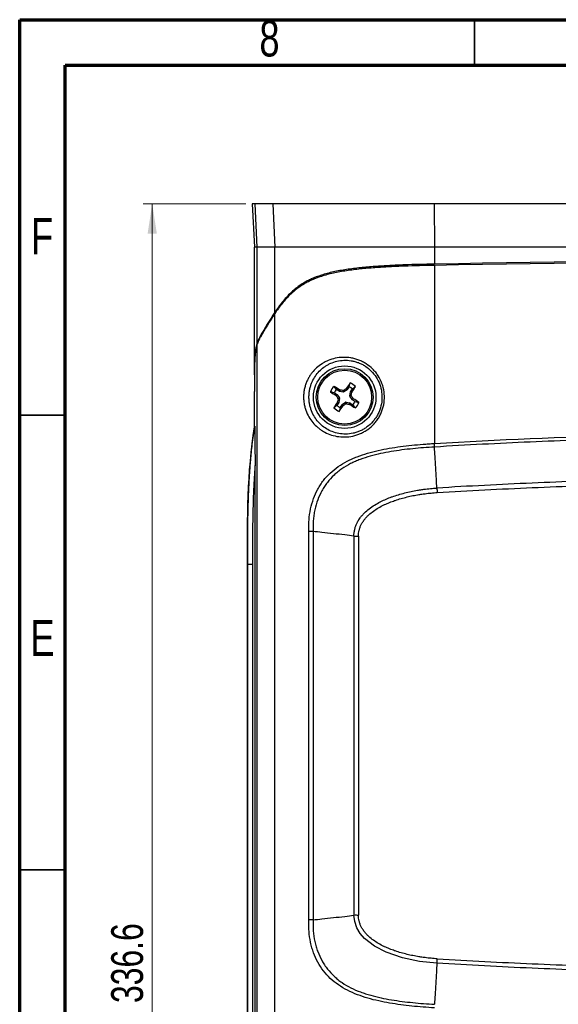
# Model space of a CAD drawing. Header units: inches. Extents: x 0.6 to 16.3, y 0.2 to 11.5.
# Tile 5 of 24: x 0.6 to 2.9, y 7.2 to 11.5. Entities that reach past the tile are written whole.
import ezdxf

# ---------------------------------------------------------------- set-up
doc = ezdxf.new("R2010")
doc.units = ezdxf.units.IN
doc.header["$MEASUREMENT"] = 0
doc.styles.add('SLDTEXTSTYLE0', font='TXT', dxfattribs={"width": 0.75})
doc.dimstyles.new('SLDDIMSTYLE2', dxfattribs={"dimtxt": 0.137795, "dimasz": 0.13, "dimexe": 0, "dimexo": 0.0625, "dimgap": 0.034449, "dimtad": 1, "dimlfac": 2, "dimrnd": 1e-09, "dimzin": 12, "dimdsep": 46, "dimtxsty": 'SLDTEXTSTYLE0', "dimsah": 1, "dimcen": 0.09, "dimadec": 0, "dimazin": 3, "dimtfac": 1, "dimtofl": 0, "dimtmove": 0, "dimatfit": 3, "dimfxl": 1, "dimfrac": 2, "dimtolj": 1, "dimtzin": 12, "dimarcsym": 0})

# ---------------------------------------------------------------- blocks, each defined once
blk = doc.blocks.new('_D_5')
at = {"color": 7, "linetype": 'Continuous', "lineweight": 18}
for p, q in [((1.5687, 10.6991), (1.1248, 10.6991)), ((1.1642, 10.6991), (1.1642, 4.0741)), ((1.557, 4.0741), (1.1248, 4.0741))]:
    blk.add_line(p, q, dxfattribs=at)
for points in [[(1.1642, 10.6991), (1.1442, 10.5691), (1.1842, 10.5691)], [(1.1642, 4.0741), (1.1842, 4.2041), (1.1442, 4.2041)]]:
    blk.add_solid(points, dxfattribs=at)
at = {"color": 7, "linetype": 'Continuous', "lineweight": 18, "insert": (0.9865, 7.238), "char_height": 0.1378, "attachment_point": 1, "rotation": 90, "style": 'SLDTEXTSTYLE0'}
blk.add_mtext('336.6', dxfattribs=at)

msp = doc.modelspace()

# ---------------------------------------------------------------- linework, layer by layer
at = {"color": 7, "linetype": 'Continuous', "lineweight": 70}
for p, q in [((0.5906, 0.1969), (0.5906, 11.4961)), ((0.5906, 11.4961), (16.3386, 11.4961)), ((0.7874, 0.3937), (0.7874, 11.2992)), ((0.7874, 11.2992), (16.1417, 11.2992))]:
    msp.add_line(p, q, dxfattribs=at)
at = {"color": 7, "linetype": 'Continuous', "lineweight": 35}
for p, q in [((2.5591, 11.2992), (2.5591, 11.4961)), ((0.7874, 9.7835), (0.5906, 9.7835)), ((0.7874, 7.815), (0.5906, 7.815))]:
    msp.add_line(p, q, dxfattribs=at)
at = {"color": 7, "linetype": 'Continuous', "lineweight": 25}
for p, q in [((1.5964, 10.6991), (1.6062, 10.5116)), ((1.6081, 10.6991), (1.6177, 10.5116)), ((1.6857, 10.6991), (1.6081, 10.6991)), ((1.6857, 10.6991), (1.6952, 10.5116)), ((2.385, 10.6991), (2.3855, 10.5116)), ((5.7095, 10.6991), (2.385, 10.6991)), ((1.6062, 9.9581), (1.6062, 10.5116)), ((1.6177, 10.5116), (1.6177, 10.0934)), ((1.6952, 10.5116), (1.6177, 10.5116)), ((1.6952, 10.2295), (1.6952, 10.5116)), ((5.709, 10.5116), (2.3855, 10.5116)), ((2.3855, 10.5116), (2.3855, 10.4377)), ((2.3855, 10.4324), (2.3855, 9.661)), ((1.6952, 4.549), (1.6952, 10.2241)), ((1.6177, 10.0876), (1.6177, 4.6856)), ((1.9616, 9.8949), (1.9511, 9.9083)), ((1.9736, 9.8871), (1.9616, 9.8949)), ((1.9736, 9.8871), (1.976, 9.8929)), ((1.9771, 9.8925), (1.9747, 9.8866)), ((1.976, 9.8929), (1.9771, 9.8925)), ((2.0077, 9.8936), (1.9937, 9.884)), ((2.0031, 9.898), (2.004, 9.8989)), ((2.0077, 9.8936), (2.0031, 9.898)), ((2.004, 9.8989), (2.0085, 9.8945)), ((2.0163, 9.9065), (2.0085, 9.8945)), ((2.0163, 9.9065), (2.0205, 9.923)), ((2.0227, 9.8852), (2.0306, 9.8973)), ((2.0306, 9.8973), (2.044, 9.9078)), ((1.6062, 9.7329), (1.6062, 9.8865)), ((1.6065, 9.7334), (1.6065, 9.8865)), ((1.9523, 9.8807), (1.9358, 9.8848)), ((1.9523, 9.8807), (1.9644, 9.8728)), ((1.96, 9.8683), (1.9644, 9.8728)), ((1.9608, 9.8675), (1.96, 9.8683)), ((1.9652, 9.872), (1.9608, 9.8675)), ((1.9652, 9.872), (1.9748, 9.858)), ((1.9682, 9.8566), (1.9748, 9.858)), ((1.9753, 9.8558), (1.9686, 9.8544)), ((1.9753, 9.8558), (1.9722, 9.8391)), ((1.9914, 9.8835), (1.9747, 9.8866)), ((1.9914, 9.8835), (1.99, 9.8902)), ((1.9923, 9.8907), (1.9937, 9.884)), ((2.0192, 9.8674), (2.0223, 9.8841)), ((2.0192, 9.8674), (2.0259, 9.8688)), ((2.0263, 9.8666), (2.0197, 9.8652)), ((2.0293, 9.8512), (2.0197, 9.8652)), ((2.0282, 9.8818), (2.0223, 9.8841)), ((2.0227, 9.8852), (2.0286, 9.8829)), ((2.0286, 9.8829), (2.0282, 9.8818)), ((2.0293, 9.8512), (2.0337, 9.8557)), ((2.0345, 9.8549), (2.0301, 9.8504)), ((2.0422, 9.8425), (2.0301, 9.8504)), ((2.0337, 9.8557), (2.0345, 9.8549)), ((1.9639, 9.8259), (1.9505, 9.8154)), ((1.9718, 9.838), (1.9639, 9.8259)), ((1.9659, 9.8403), (1.9663, 9.8414)), ((1.9718, 9.838), (1.9659, 9.8403)), ((1.9663, 9.8414), (1.9722, 9.8391)), ((1.9782, 9.8167), (1.974, 9.8001)), ((1.9782, 9.8167), (1.986, 9.8287)), ((1.9905, 9.8243), (1.986, 9.8287)), ((1.9868, 9.8296), (2.0008, 9.8392)), ((1.9868, 9.8296), (1.9914, 9.8251)), ((1.9914, 9.8251), (1.9905, 9.8243)), ((2.0022, 9.8325), (2.0008, 9.8392)), ((2.0031, 9.8396), (2.0045, 9.833)), ((2.0031, 9.8396), (2.0198, 9.8365)), ((2.0174, 9.8307), (2.0198, 9.8365)), ((2.0185, 9.8303), (2.0174, 9.8307)), ((2.0209, 9.8361), (2.0185, 9.8303)), ((2.0209, 9.8361), (2.0329, 9.8283)), ((2.0329, 9.8283), (2.0434, 9.8149)), ((2.0422, 9.8425), (2.0587, 9.8383)), ((1.6094, 5.2072), (1.6094, 9.566)), ((1.8418, 7.598), (1.8418, 9.2802)), ((1.8606, 9.2802), (1.8606, 7.598)), ((2.0373, 9.2591), (2.0373, 7.6191)), ((2.0568, 9.2591), (2.0568, 7.6191)), ((1.5774, 9.1366), (1.5762, 9.1366)), ((1.5762, 5.6366), (1.5762, 9.1366)), ((1.5774, 5.6366), (1.5774, 9.1366)), ((1.5982, 9.1366), (1.5774, 9.1366)), ((1.5982, 9.1366), (1.5982, 5.6366))]:
    msp.add_line(p, q, dxfattribs=at)
at = {"color": 7, "linetype": 'Continuous', "lineweight": 25, "flags": 128}
msp.add_lwpolyline([(2.3965, 7.4101), (2.3216, 7.4183), (2.2479, 7.4338), (2.1768, 7.458), (2.1268, 7.4836), (2.0825, 7.5181), (2.0641, 7.5394), (2.0497, 7.5636), (2.0405, 7.5904), (2.0373, 7.6185)], dxfattribs=at)
at = {"color": 7, "linetype": 'Continuous', "lineweight": 25}
for radius in [0.1354, 0.123, 0.1167]:
    msp.add_circle((1.9973, 9.8616), radius, dxfattribs=at)
for centre, radius, start, end in [((1.9973, 9.8616), 0.0657, 134.6622, 159.2749), ((0.9028, 8.184), 2.018, 57.8703, 58.7018), ((1.9973, 9.8616), 0.0488, 136.9503, 156.9868), ((1.5999, 7.7253), 2.1998, 79.7856, 80.1278), ((3.2272, 8.0702), 2.1998, 123.8093, 124.1515), ((3.6783, 8.7724), 2.018, 145.2353, 146.0668), ((1.9973, 9.8616), 0.0488, 46.9503, 66.9868), ((1.9973, 9.8616), 0.0657, 44.6622, 69.2749), ((0.3197, 10.9561), 2.018, 327.8703, 328.7018), ((3.0865, 11.5426), 2.018, 235.2353, 236.0668), ((3.7886, 11.0915), 2.1998, 213.8093, 214.1515), ((4.1336, 9.4643), 2.1998, 169.7856, 170.1278), ((-0.1391, 10.2589), 2.1998, 349.7856, 350.1278), ((0.2059, 8.6317), 2.1998, 33.8093, 34.1515), ((0.908, 8.1806), 2.018, 55.2353, 56.0668), ((3.6748, 8.7671), 2.018, 147.8703, 148.7018), ((1.9973, 9.8616), 0.0657, 224.6622, 249.2749), ((1.9973, 9.8616), 0.0488, 226.9503, 246.9868), ((0.3162, 10.9508), 2.018, 325.2353, 326.0668), ((0.7673, 11.653), 2.1998, 303.8093, 304.1515), ((2.3946, 11.9979), 2.1998, 259.7856, 260.1278), ((3.0917, 11.5392), 2.018, 237.8703, 238.7018), ((1.9973, 9.8616), 0.0488, 316.9503, 336.9868), ((1.9973, 9.8616), 0.0657, 314.6622, 339.2749)]:
    msp.add_arc(centre, radius, start, end, dxfattribs=at)
for centre, major_axis, ratio, start_param, end_param in [((4.0473, -1.3045), (32.3042, 0), 0.36397, 1.519332, 1.622261), ((4.0473, -1.3098), (32.3042, 0), 0.36397, 1.519332, 1.622261), ((9.1829, 9.5679), (7.7051, 0), 0.36397, 2.903467, 2.941199), ((9.1829, 9.5626), (7.7051, 0), 0.36397, 2.903467, 2.94098), ((2.006, 9.8961), (-0.00216, 0.0021), 0.996045, 2.946, 3.337185), ((1.9627, 9.8703), (-0.0021, -0.00216), 0.996045, 2.946, 3.337185), ((1.9753, 9.8896), (0.00112, 0.0028), 0.996045, 2.946, 3.337185), ((1.9723, 9.8563), (-0.00295, -0.00062), 0.995546, 2.750469, 3.532716), ((1.992, 9.8865), (-0.00062, 0.00295), 0.995546, 2.750469, 3.532716), ((2.0222, 9.8669), (0.00295, 0.00062), 0.995546, 2.750469, 3.532716), ((2.0253, 9.8836), (0.0028, -0.00112), 0.996045, 2.946, 3.337185), ((2.0318, 9.8529), (0.0021, 0.00216), 0.996045, 2.946, 3.337185), ((1.9692, 9.8396), (-0.0028, 0.00112), 0.996045, 2.946, 3.337185), ((1.9885, 9.8271), (0.00216, -0.0021), 0.996045, 2.946, 3.337185), ((2.0025, 9.8367), (0.00062, -0.00295), 0.995546, 2.750469, 3.532716), ((2.0192, 9.8336), (-0.00112, -0.0028), 0.996045, 2.946, 3.337185)]:
    msp.add_ellipse(centre, major_axis=major_axis, ratio=ratio, start_param=start_param, end_param=end_param, dxfattribs=at)
for points, knots in [([(1.6081, 10.6991), (1.6018, 10.6991), (1.5979, 10.6991), (1.5964, 10.6991), (1.5964, 10.6991), (1.5964, 10.6991), (1.5964, 10.6991)], [0.4986548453, 0.4986548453, 0.4986548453, 0.4986548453, 0.4989833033, 0.4989833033, 0.4989833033, 0.4989852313, 0.4989852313, 0.4989852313, 0.4989852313]), ([(2.385, 10.6991), (2.3344, 10.6991), (2.2882, 10.6991), (2.2253, 10.6991), (2.2055, 10.6991), (2.1774, 10.6991), (2.1682, 10.6991), (2.155, 10.6991), (2.1506, 10.6991), (2.1442, 10.6991), (2.1421, 10.6991), (2.1389, 10.6991), (2.1379, 10.6991), (2.1363, 10.6991), (2.1358, 10.6991), (2.135, 10.6991), (2.1347, 10.6991), (2.1342, 10.6991), (2.134, 10.6991), (2.1334, 10.6991), (2.1329, 10.6991), (2.1322, 10.6991), (2.1319, 10.6991), (2.1308, 10.6991), (2.13, 10.6991), (2.1279, 10.6991), (2.1264, 10.6991), (2.1221, 10.6991), (2.1193, 10.6991), (2.1108, 10.6991), (2.1052, 10.6991), (2.0888, 10.6991), (2.0782, 10.6991), (2.0576, 10.6991), (2.0477, 10.6991), (2.0334, 10.6991), (2.0287, 10.6991), (2.0218, 10.6991), (2.0195, 10.6991), (2.0161, 10.6991), (2.015, 10.6991), (2.0133, 10.6991), (2.0127, 10.6991), (2.0116, 10.6991), (2.0111, 10.6991), (2.0099, 10.6991), (2.0092, 10.6991), (2.0078, 10.6991), (2.0072, 10.6991), (2.0052, 10.6991), (2.0039, 10.6991), (2, 10.6991), (1.9974, 10.6991), (1.9896, 10.6991), (1.9845, 10.6991), (1.9696, 10.6991), (1.9599, 10.6991), (1.9321, 10.6991), (1.9149, 10.6991), (1.8834, 10.6991), (1.8685, 10.6991), (1.8475, 10.6991), (1.8407, 10.6991), (1.8309, 10.6991), (1.8277, 10.6991), (1.823, 10.6991), (1.8214, 10.6991), (1.8191, 10.6991), (1.8183, 10.6991), (1.8171, 10.6991), (1.8168, 10.6991), (1.816, 10.6991), (1.8156, 10.6991), (1.8149, 10.6991), (1.8146, 10.6991), (1.814, 10.6991), (1.8137, 10.6991), (1.8127, 10.6991), (1.8121, 10.6991), (1.8102, 10.6991), (1.809, 10.6991), (1.8053, 10.6991), (1.8028, 10.6991), (1.7955, 10.6991), (1.7907, 10.6991), (1.7813, 10.6991), (1.7767, 10.6991), (1.7699, 10.6991), (1.7676, 10.6991), (1.7643, 10.6991), (1.7632, 10.6991), (1.7615, 10.6991), (1.761, 10.6991), (1.7602, 10.6991), (1.7599, 10.6991), (1.7595, 10.6991), (1.7594, 10.6991), (1.7591, 10.6991), (1.7589, 10.6991), (1.7587, 10.6991), (1.7586, 10.6991), (1.7584, 10.6991), (1.7583, 10.6991), (1.758, 10.6991), (1.7578, 10.6991), (1.7572, 10.6991), (1.7569, 10.6991), (1.7557, 10.6991), (1.7549, 10.6991), (1.7526, 10.6991), (1.751, 10.6991), (1.7464, 10.6991), (1.7433, 10.6991), (1.7341, 10.6991), (1.7279, 10.6991), (1.7096, 10.6991), (1.6976, 10.6991), (1.6857, 10.6991)], [0, 0, 0, 0, 0.125, 0.125, 0.1875, 0.1875, 0.21875, 0.21875, 0.234375, 0.234375, 0.242188, 0.242188, 0.246094, 0.246094, 0.248047, 0.248047, 0.249023, 0.249023, 0.25, 0.25, 0.250977, 0.250977, 0.251953, 0.251953, 0.253906, 0.253906, 0.257812, 0.257812, 0.265625, 0.265625, 0.28125, 0.28125, 0.3125, 0.3125, 0.34375, 0.34375, 0.359375, 0.359375, 0.367188, 0.367188, 0.371094, 0.371094, 0.373047, 0.373047, 0.375, 0.375, 0.376953, 0.376953, 0.378906, 0.378906, 0.382812, 0.382812, 0.390625, 0.390625, 0.40625, 0.40625, 0.4375, 0.4375, 0.5, 0.5, 0.5625, 0.5625, 0.59375, 0.59375, 0.609375, 0.609375, 0.617188, 0.617188, 0.621094, 0.621094, 0.623047, 0.623047, 0.625, 0.625, 0.626953, 0.626953, 0.628906, 0.628906, 0.632812, 0.632812, 0.640625, 0.640625, 0.65625, 0.65625, 0.6875, 0.6875, 0.71875, 0.71875, 0.734375, 0.734375, 0.742188, 0.742188, 0.746094, 0.746094, 0.748047, 0.748047, 0.749023, 0.749023, 0.75, 0.75, 0.750977, 0.750977, 0.751953, 0.751953, 0.753906, 0.753906, 0.757812, 0.757812, 0.765625, 0.765625, 0.78125, 0.78125, 0.8125, 0.8125, 0.875, 0.875, 1, 1, 1, 1]), ([(2.3855, 10.5116), (2.335, 10.5116), (2.289, 10.5116), (2.2265, 10.5116), (2.2068, 10.5116), (2.1788, 10.5116), (2.1698, 10.5116), (2.1566, 10.5116), (2.1523, 10.5116), (2.146, 10.5116), (2.1439, 10.5116), (2.1407, 10.5116), (2.1397, 10.5116), (2.1381, 10.5116), (2.1376, 10.5116), (2.1368, 10.5116), (2.1366, 10.5116), (2.1361, 10.5116), (2.1359, 10.5116), (2.1352, 10.5116), (2.1348, 10.5116), (2.1341, 10.5116), (2.1337, 10.5116), (2.1327, 10.5116), (2.132, 10.5116), (2.1298, 10.5116), (2.1284, 10.5116), (2.1241, 10.5116), (2.1213, 10.5116), (2.1129, 10.5116), (2.1074, 10.5116), (2.0911, 10.5116), (2.0807, 10.5116), (2.0604, 10.5116), (2.0507, 10.5116), (2.0366, 10.5116), (2.0319, 10.5116), (2.0251, 10.5116), (2.0229, 10.5116), (2.0196, 10.5116), (2.0185, 10.5116), (2.0168, 10.5116), (2.0163, 10.5116), (2.0152, 10.5116), (2.0147, 10.5116), (2.0135, 10.5116), (2.0128, 10.5116), (2.0115, 10.5116), (2.0108, 10.5116), (2.0089, 10.5116), (2.0076, 10.5116), (2.0038, 10.5116), (2.0012, 10.5116), (1.9936, 10.5116), (1.9887, 10.5116), (1.974, 10.5116), (1.9646, 10.5116), (1.9375, 10.5116), (1.9208, 10.5116), (1.8901, 10.5116), (1.8756, 10.5116), (1.8551, 10.5116), (1.8485, 10.5116), (1.8389, 10.5116), (1.8358, 10.5116), (1.8311, 10.5116), (1.8296, 10.5116), (1.8273, 10.5116), (1.8266, 10.5116), (1.8254, 10.5116), (1.8251, 10.5116), (1.8243, 10.5116), (1.8239, 10.5116), (1.8232, 10.5116), (1.8229, 10.5116), (1.8223, 10.5116), (1.822, 10.5116), (1.8211, 10.5116), (1.8205, 10.5116), (1.8186, 10.5116), (1.8174, 10.5116), (1.8138, 10.5116), (1.8114, 10.5116), (1.8042, 10.5116), (1.7995, 10.5116), (1.7902, 10.5116), (1.7856, 10.5116), (1.7789, 10.5116), (1.7767, 10.5116), (1.7734, 10.5116), (1.7723, 10.5116), (1.7707, 10.5116), (1.7701, 10.5116), (1.7693, 10.5116), (1.769, 10.5116), (1.7686, 10.5116), (1.7685, 10.5116), (1.7682, 10.5116), (1.7681, 10.5116), (1.7678, 10.5116), (1.7677, 10.5116), (1.7676, 10.5116), (1.7675, 10.5116), (1.7672, 10.5116), (1.767, 10.5116), (1.7664, 10.5116), (1.766, 10.5116), (1.7649, 10.5116), (1.7641, 10.5116), (1.7618, 10.5116), (1.7602, 10.5116), (1.7556, 10.5116), (1.7526, 10.5116), (1.7434, 10.5116), (1.7373, 10.5116), (1.7191, 10.5116), (1.7071, 10.5116), (1.6952, 10.5116)], [0, 0, 0, 0, 0.125, 0.125, 0.1875, 0.1875, 0.21875, 0.21875, 0.234375, 0.234375, 0.242188, 0.242188, 0.246094, 0.246094, 0.248047, 0.248047, 0.249023, 0.249023, 0.25, 0.25, 0.250977, 0.250977, 0.251953, 0.251953, 0.253906, 0.253906, 0.257812, 0.257812, 0.265625, 0.265625, 0.28125, 0.28125, 0.3125, 0.3125, 0.34375, 0.34375, 0.359375, 0.359375, 0.367188, 0.367188, 0.371094, 0.371094, 0.373047, 0.373047, 0.375, 0.375, 0.376953, 0.376953, 0.378906, 0.378906, 0.382812, 0.382812, 0.390625, 0.390625, 0.40625, 0.40625, 0.4375, 0.4375, 0.5, 0.5, 0.5625, 0.5625, 0.59375, 0.59375, 0.609375, 0.609375, 0.617188, 0.617188, 0.621094, 0.621094, 0.623047, 0.623047, 0.625, 0.625, 0.626953, 0.626953, 0.628906, 0.628906, 0.632812, 0.632812, 0.640625, 0.640625, 0.65625, 0.65625, 0.6875, 0.6875, 0.71875, 0.71875, 0.734375, 0.734375, 0.742188, 0.742188, 0.746094, 0.746094, 0.748047, 0.748047, 0.749023, 0.749023, 0.75, 0.75, 0.750977, 0.750977, 0.751953, 0.751953, 0.753906, 0.753906, 0.757812, 0.757812, 0.765625, 0.765625, 0.78125, 0.78125, 0.8125, 0.8125, 0.875, 0.875, 1, 1, 1, 1]), ([(2.3855, 10.4377), (2.3423, 10.4369), (2.2992, 10.4358), (2.2348, 10.4334), (2.2134, 10.4324), (2.1706, 10.4302), (2.1494, 10.4289), (2.1071, 10.4258), (2.0861, 10.424), (2.045, 10.4197), (2.0249, 10.4172), (1.9954, 10.4128), (1.9857, 10.4112), (1.9667, 10.4077), (1.9573, 10.4058), (1.939, 10.4018), (1.9302, 10.3996), (1.9131, 10.3951), (1.9048, 10.3926), (1.8812, 10.385), (1.867, 10.3795), (1.8475, 10.3707), (1.8414, 10.3677), (1.8296, 10.3615), (1.824, 10.3583), (1.808, 10.3486), (1.7985, 10.342), (1.7809, 10.3285), (1.7729, 10.3216), (1.7506, 10.3008), (1.738, 10.2867), (1.7151, 10.2582), (1.7048, 10.2439), (1.6952, 10.2295)], [0, 0, 0, 0, 0.125, 0.125, 0.1875, 0.1875, 0.25, 0.25, 0.3125, 0.3125, 0.375, 0.375, 0.40625, 0.40625, 0.4375, 0.4375, 0.46875, 0.46875, 0.5, 0.5, 0.5625, 0.5625, 0.59375, 0.59375, 0.625, 0.625, 0.6875, 0.6875, 0.75, 0.75, 0.875, 0.875, 1, 1, 1, 1]), ([(2.3855, 10.4324), (2.3423, 10.4316), (2.2992, 10.4305), (2.2348, 10.4281), (2.2134, 10.4271), (2.1706, 10.4249), (2.1494, 10.4236), (2.1071, 10.4205), (2.0861, 10.4187), (2.045, 10.4144), (2.0249, 10.4119), (1.9954, 10.4075), (1.9857, 10.4058), (1.9667, 10.4024), (1.9573, 10.4005), (1.939, 10.3965), (1.9302, 10.3943), (1.9131, 10.3897), (1.9048, 10.3873), (1.8812, 10.3797), (1.867, 10.3742), (1.8475, 10.3654), (1.8414, 10.3624), (1.8296, 10.3562), (1.824, 10.353), (1.808, 10.3433), (1.7985, 10.3367), (1.7809, 10.3232), (1.7729, 10.3163), (1.7506, 10.2955), (1.738, 10.2813), (1.7151, 10.2529), (1.7048, 10.2385), (1.6952, 10.2241)], [0, 0, 0, 0, 0.125, 0.125, 0.1875, 0.1875, 0.25, 0.25, 0.3125, 0.3125, 0.375, 0.375, 0.40625, 0.40625, 0.4375, 0.4375, 0.46875, 0.46875, 0.5, 0.5, 0.5625, 0.5625, 0.59375, 0.59375, 0.625, 0.625, 0.6875, 0.6875, 0.75, 0.75, 0.875, 0.875, 1, 1, 1, 1]), ([(1.632, 10.1262), (1.6294, 10.1216), (1.627, 10.1168), (1.6222, 10.1061), (1.6199, 10.1002), (1.6177, 10.0934)], [0, 0, 0, 0, 0.5, 0.5, 1, 1, 1, 1]), ([(1.6323, 10.1215), (1.6316, 10.1201), (1.6301, 10.1175), (1.628, 10.1134), (1.6261, 10.1092), (1.6242, 10.105), (1.6224, 10.1008), (1.6208, 10.0965), (1.6192, 10.0921), (1.6182, 10.0891), (1.6177, 10.0876)], [0, 0, 0, 0, 0.142799, 0.280392, 0.412828, 0.540168, 0.662476, 0.779826, 0.892303, 1, 1, 1, 1]), ([(1.6177, 10.0934), (1.6154, 10.0863), (1.6134, 10.0783), (1.6111, 10.0644), (1.6105, 10.0594), (1.6093, 10.0487), (1.6088, 10.0431), (1.6077, 10.0256), (1.6072, 10.013), (1.6065, 9.986), (1.6063, 9.9722), (1.6062, 9.9581)], [0, 0, 0, 0, 0.25, 0.25, 0.375, 0.375, 0.5, 0.5, 0.75, 0.75, 1, 1, 1, 1]), ([(1.6177, 10.0876), (1.6173, 10.0864), (1.6166, 10.0839), (1.6155, 10.0801), (1.6146, 10.0762), (1.6137, 10.0722), (1.6129, 10.0682), (1.6122, 10.0641), (1.6115, 10.0599), (1.611, 10.0557), (1.6097, 10.0457), (1.6083, 10.0284), (1.6073, 10.0051), (1.6068, 9.9833), (1.6066, 9.965), (1.6064, 9.9465), (1.6063, 9.9279), (1.6062, 9.9077), (1.6062, 9.8938), (1.6062, 9.8865)], [0, 0, 0, 0, 0.0306918, 0.0605633, 0.0896576, 0.1180185, 0.14569, 0.1727171, 0.1991451, 0.2250198, 0.2503875, 0.3741302, 0.4996946, 0.5803757, 0.6666009, 0.7406723, 0.8208088, 0.9072014, 1, 1, 1, 1]), ([(1.9974, 9.6892), (1.9859, 9.689), (1.9746, 9.69), (1.9531, 9.6938), (1.9427, 9.6966), (1.9229, 9.7039), (1.9136, 9.7083), (1.9005, 9.7159), (1.8963, 9.7186), (1.8881, 9.7243), (1.8842, 9.7274), (1.8728, 9.7369), (1.8659, 9.7438), (1.8532, 9.7589), (1.8475, 9.767), (1.8371, 9.7849), (1.8326, 9.7945), (1.8271, 9.8104), (1.8255, 9.8159), (1.8228, 9.8273), (1.8217, 9.8332), (1.8201, 9.8453), (1.8196, 9.8516), (1.8193, 9.864), (1.8195, 9.8702), (1.8203, 9.8794), (1.8207, 9.8825), (1.8215, 9.8886), (1.822, 9.8916), (1.8237, 9.9003), (1.8251, 9.906), (1.8284, 9.9169), (1.8303, 9.9221), (1.8345, 9.9322), (1.8367, 9.9369), (1.8416, 9.9461), (1.8441, 9.9505), (1.8497, 9.959), (1.8526, 9.9631), (1.8618, 9.9749), (1.8684, 9.982), (1.8829, 9.9951), (1.8907, 10.001), (1.9035, 10.0091), (1.9079, 10.0116), (1.9169, 10.0163), (1.9216, 10.0185), (1.9359, 10.0244), (1.9459, 10.0275), (1.9671, 10.0322), (1.9783, 10.0336), (2.0008, 10.0342), (2.0123, 10.0335), (2.0297, 10.0307), (2.0355, 10.0294), (2.0469, 10.0263), (2.0526, 10.0245), (2.0637, 10.0202), (2.0692, 10.0178), (2.08, 10.0123), (2.0853, 10.0093), (2.1008, 9.9993), (2.1103, 9.9917), (2.1233, 9.9786), (2.1275, 9.974), (2.1353, 9.9643), (2.1389, 9.9593), (2.1489, 9.9437), (2.1544, 9.9326), (2.1631, 9.909), (2.1661, 9.897), (2.1694, 9.8724), (2.1698, 9.8597), (2.1677, 9.835), (2.1653, 9.8228), (2.1598, 9.8049), (2.1576, 9.799), (2.1526, 9.7876), (2.1499, 9.7821), (2.1438, 9.7713), (2.1404, 9.7661), (2.1331, 9.7561), (2.1292, 9.7512), (2.1168, 9.7375), (2.1077, 9.7293), (2.0927, 9.7186), (2.0875, 9.7152), (2.077, 9.7092), (2.0716, 9.7065), (2.0606, 9.7017), (2.055, 9.6996), (2.0436, 9.6959), (2.0378, 9.6943), (2.0205, 9.6906), (2.0089, 9.6894), (1.9974, 9.6892)], [0, 0, 0, 0, 0.03125, 0.03125, 0.0625, 0.0625, 0.09375, 0.09375, 0.109375, 0.109375, 0.125, 0.125, 0.15625, 0.15625, 0.1875, 0.1875, 0.21875, 0.21875, 0.234375, 0.234375, 0.25, 0.25, 0.265625, 0.265625, 0.28125, 0.28125, 0.289062, 0.289062, 0.296875, 0.296875, 0.3125, 0.3125, 0.328125, 0.328125, 0.34375, 0.34375, 0.359375, 0.359375, 0.375, 0.375, 0.40625, 0.40625, 0.4375, 0.4375, 0.453125, 0.453125, 0.46875, 0.46875, 0.5, 0.5, 0.53125, 0.53125, 0.5625, 0.5625, 0.578125, 0.578125, 0.59375, 0.59375, 0.609375, 0.609375, 0.625, 0.625, 0.65625, 0.65625, 0.671875, 0.671875, 0.6875, 0.6875, 0.71875, 0.71875, 0.75, 0.75, 0.78125, 0.78125, 0.8125, 0.8125, 0.828125, 0.828125, 0.84375, 0.84375, 0.859375, 0.859375, 0.875, 0.875, 0.90625, 0.90625, 0.921875, 0.921875, 0.9375, 0.9375, 0.953125, 0.953125, 0.96875, 0.96875, 1, 1, 1, 1]), ([(2.002, 9.7017), (2.0126, 9.7018), (2.0231, 9.703), (2.039, 9.7065), (2.0443, 9.708), (2.0548, 9.7114), (2.0599, 9.7134), (2.0699, 9.718), (2.0749, 9.7205), (2.0845, 9.7262), (2.0893, 9.7293), (2.1029, 9.7394), (2.1113, 9.747), (2.1226, 9.7598), (2.1262, 9.7644), (2.1328, 9.7738), (2.1358, 9.7786), (2.1414, 9.7886), (2.1439, 9.7937), (2.1483, 9.8043), (2.1503, 9.8097), (2.1553, 9.8263), (2.1574, 9.8376), (2.1592, 9.8605), (2.1589, 9.8722), (2.1557, 9.8949), (2.153, 9.9061), (2.145, 9.9278), (2.1399, 9.9381), (2.1276, 9.9573), (2.1204, 9.9664), (2.1044, 9.9825), (2.0957, 9.9896), (2.0815, 9.9989), (2.0766, 10.0017), (2.0667, 10.0068), (2.0617, 10.009), (2.0514, 10.0129), (2.0462, 10.0146), (2.0357, 10.0175), (2.0304, 10.0186), (2.0145, 10.0212), (2.004, 10.0218), (1.9835, 10.021), (1.9734, 10.0195), (1.9543, 10.015), (1.9453, 10.012), (1.9326, 10.0063), (1.9284, 10.0043), (1.9204, 9.9998), (1.9164, 9.9974), (1.9052, 9.9899), (1.8983, 9.9843), (1.8856, 9.9721), (1.8797, 9.9655), (1.869, 9.951), (1.8641, 9.9432), (1.8578, 9.9305), (1.8558, 9.9262), (1.8522, 9.9169), (1.8505, 9.9121), (1.8476, 9.902), (1.8464, 9.8969), (1.8444, 9.8861), (1.8436, 9.8804), (1.8427, 9.869), (1.8425, 9.8633), (1.8428, 9.8517), (1.8433, 9.8459), (1.8447, 9.8347), (1.8457, 9.8293), (1.8482, 9.8189), (1.8497, 9.8138), (1.8546, 9.7993), (1.8586, 9.7905), (1.8677, 9.7741), (1.8728, 9.7667), (1.884, 9.7528), (1.8901, 9.7464), (1.9035, 9.7346), (1.9108, 9.7293), (1.9263, 9.7198), (1.9346, 9.7157), (1.9524, 9.7088), (1.9617, 9.7061), (1.9813, 9.7025), (1.9915, 9.7016), (2.002, 9.7017)], [0, 0, 0, 0, 0.03125, 0.03125, 0.046875, 0.046875, 0.0625, 0.0625, 0.078125, 0.078125, 0.09375, 0.09375, 0.125, 0.125, 0.140625, 0.140625, 0.15625, 0.15625, 0.171875, 0.171875, 0.1875, 0.1875, 0.21875, 0.21875, 0.25, 0.25, 0.28125, 0.28125, 0.3125, 0.3125, 0.34375, 0.34375, 0.375, 0.375, 0.390625, 0.390625, 0.40625, 0.40625, 0.421875, 0.421875, 0.4375, 0.4375, 0.46875, 0.46875, 0.5, 0.5, 0.53125, 0.53125, 0.546875, 0.546875, 0.5625, 0.5625, 0.59375, 0.59375, 0.625, 0.625, 0.65625, 0.65625, 0.671875, 0.671875, 0.6875, 0.6875, 0.703125, 0.703125, 0.71875, 0.71875, 0.734375, 0.734375, 0.75, 0.75, 0.765625, 0.765625, 0.78125, 0.78125, 0.8125, 0.8125, 0.84375, 0.84375, 0.875, 0.875, 0.90625, 0.90625, 0.9375, 0.9375, 0.96875, 0.96875, 1, 1, 1, 1]), ([(1.6062, 9.9581), (1.6063, 9.9463), (1.6064, 9.9344), (1.6065, 9.9105), (1.6065, 9.8985), (1.6065, 9.8865)], [0, 0, 0, 0, 0.5, 0.5, 1, 1, 1, 1]), ([(1.9686, 9.8544), (1.9687, 9.8547), (1.9687, 9.8554), (1.9684, 9.8561), (1.9682, 9.8565), (1.9682, 9.8566)], [0, 0, 0, 0, 0.4299884, 0.8599839, 1, 1, 1, 1]), ([(1.99, 9.8902), (1.9904, 9.8902), (1.991, 9.8901), (1.9918, 9.8904), (1.9922, 9.8906), (1.9923, 9.8907)], [0, 0, 0, 0, 0.429988, 0.859984, 1, 1, 1, 1]), ([(2.0259, 9.8688), (2.0258, 9.8685), (2.0258, 9.8678), (2.0261, 9.8671), (2.0263, 9.8667), (2.0263, 9.8666)], [0, 0, 0, 0, 0.429988, 0.859984, 1, 1, 1, 1]), ([(2.0045, 9.833), (2.0042, 9.833), (2.0035, 9.833), (2.0027, 9.8328), (2.0023, 9.8326), (2.0022, 9.8325)], [0, 0, 0, 0, 0.429988, 0.859984, 1, 1, 1, 1]), ([(1.5774, 9.1366), (1.5774, 9.1616), (1.5774, 9.2115), (1.5777, 9.2864), (1.5788, 9.3613), (1.5804, 9.4158), (1.5817, 9.4508), (1.5825, 9.4673), (1.5834, 9.4865), (1.5846, 9.5084), (1.5861, 9.533), (1.5881, 9.5603), (1.5905, 9.5903), (1.5935, 9.6229), (1.5973, 9.6582), (1.602, 9.6962), (1.6058, 9.7223), (1.6078, 9.7358)], [0, 0, 0, 0, 0.124783, 0.2495211, 0.3741879, 0.4987739, 0.5217863, 0.5493021, 0.5813205, 0.6178411, 0.6588645, 0.7043932, 0.7544323, 0.8089914, 0.8680866, 0.9317433, 1, 1, 1, 1]), ([(1.6078, 9.7358), (1.6079, 9.7288), (1.6081, 9.7149), (1.6083, 9.6938), (1.6085, 9.6725), (1.6088, 9.6442), (1.6091, 9.6087), (1.6093, 9.5804), (1.6094, 9.566)], [0, 0, 0, 0, 0.123248, 0.24766, 0.373244, 0.500003, 0.746718, 1, 1, 1, 1]), ([(2.3855, 9.661), (2.6619, 9.6772), (2.9388, 9.6894), (3.3543, 9.7014), (3.4928, 9.7044), (3.77, 9.7084), (3.9087, 9.7093), (4.3245, 9.7093), (4.6017, 9.7054), (5.1559, 9.6894), (5.4326, 9.6772), (5.709, 9.661)], [0, 0, 0, 0, 0.25, 0.25, 0.375, 0.375, 0.5, 0.5, 0.75, 0.75, 1, 1, 1, 1]), ([(5.7086, 9.6456), (5.5704, 9.654), (5.4322, 9.6612), (5.1555, 9.6733), (5.0171, 9.6783), (4.7401, 9.6862), (4.6015, 9.6891), (4.3244, 9.6931), (4.1859, 9.694), (3.9087, 9.694), (3.7701, 9.6931), (3.493, 9.6891), (3.3545, 9.6862), (3.0775, 9.6783), (2.9391, 9.6733), (2.6624, 9.6612), (2.5241, 9.654), (2.3859, 9.6456)], [0, 0, 0, 0, 0.125, 0.125, 0.25, 0.25, 0.375, 0.375, 0.5, 0.5, 0.625, 0.625, 0.75, 0.75, 0.875, 0.875, 1, 1, 1, 1]), ([(1.8418, 9.2802), (1.8418, 9.2884), (1.8418, 9.2967), (1.8421, 9.3131), (1.8425, 9.3213), (1.8443, 9.3456), (1.8464, 9.3616), (1.853, 9.3931), (1.8573, 9.408), (1.8677, 9.4365), (1.8738, 9.4501), (1.8845, 9.4697), (1.8883, 9.4761), (1.8963, 9.4884), (1.9006, 9.4944), (1.9139, 9.5118), (1.9237, 9.5226), (1.9452, 9.5429), (1.957, 9.5524), (1.9817, 9.5696), (1.9948, 9.5774), (2.0153, 9.588), (2.0223, 9.5913), (2.0366, 9.5977), (2.0439, 9.6008), (2.0661, 9.6093), (2.0811, 9.6144), (2.127, 9.6278), (2.1584, 9.6346), (2.2064, 9.6429), (2.2226, 9.6454), (2.255, 9.6497), (2.2712, 9.6516), (2.3037, 9.6549), (2.32, 9.6564), (2.3445, 9.6583), (2.3527, 9.6589), (2.365, 9.6597), (2.3691, 9.66), (2.3773, 9.6605), (2.3814, 9.6608), (2.3855, 9.661)], [0, 0, 0, 0, 0.03125, 0.03125, 0.0625, 0.0625, 0.125, 0.125, 0.1875, 0.1875, 0.25, 0.25, 0.28125, 0.28125, 0.3125, 0.3125, 0.375, 0.375, 0.4375, 0.4375, 0.5, 0.5, 0.53125, 0.53125, 0.5625, 0.5625, 0.625, 0.625, 0.75, 0.75, 0.8125, 0.8125, 0.875, 0.875, 0.9375, 0.9375, 0.96875, 0.96875, 0.984375, 0.984375, 1, 1, 1, 1]), ([(2.3859, 9.6456), (2.3545, 9.6437), (2.3231, 9.6414), (2.2762, 9.6366), (2.2606, 9.6349), (2.2295, 9.6308), (2.214, 9.6286), (2.1678, 9.6208), (2.1375, 9.6145), (2.0933, 9.6019), (2.0788, 9.5972), (2.0574, 9.5891), (2.0503, 9.5862), (2.0364, 9.5802), (2.0296, 9.577), (2.0097, 9.5669), (1.997, 9.5594), (1.979, 9.547), (1.9732, 9.5427), (1.9618, 9.5335), (1.9563, 9.5287), (1.9406, 9.5139), (1.9311, 9.5034), (1.918, 9.4865), (1.9139, 9.4807), (1.906, 9.4688), (1.9023, 9.4626), (1.8918, 9.4436), (1.8857, 9.4305), (1.8754, 9.4031), (1.8711, 9.3888), (1.8662, 9.3661), (1.8649, 9.3584), (1.8628, 9.343), (1.862, 9.3352), (1.861, 9.3196), (1.8608, 9.3118), (1.8605, 9.296), (1.8606, 9.2881), (1.8606, 9.2802)], [0, 0, 0, 0, 0.125, 0.125, 0.1875, 0.1875, 0.25, 0.25, 0.375, 0.375, 0.4375, 0.4375, 0.46875, 0.46875, 0.5, 0.5, 0.5625, 0.5625, 0.59375, 0.59375, 0.625, 0.625, 0.6875, 0.6875, 0.71875, 0.71875, 0.75, 0.75, 0.8125, 0.8125, 0.875, 0.875, 0.90625, 0.90625, 0.9375, 0.9375, 0.96875, 0.96875, 1, 1, 1, 1]), ([(2.3965, 9.468), (2.3957, 9.4813), (2.3939, 9.511), (2.3913, 9.5567), (2.3887, 9.6027), (2.3868, 9.6322), (2.3859, 9.6456)], [0.0372054, 0.0372054, 0.0372054, 0.0372054, 0.2370524, 0.4870524, 0.7370524, 0.949847, 0.949847, 0.949847, 0.949847]), ([(1.6094, 9.566), (1.6089, 9.5601), (1.608, 9.5483), (1.6068, 9.5305), (1.6055, 9.5096), (1.6042, 9.4857), (1.6024, 9.45), (1.6008, 9.4051), (1.5995, 9.3514), (1.5987, 9.2977), (1.5983, 9.244), (1.5982, 9.1993), (1.5982, 9.1634), (1.5982, 9.1455), (1.5982, 9.1366)], [0, 0, 0, 0, 0.04105, 0.082726, 0.12503, 0.186694, 0.250008, 0.374969, 0.499939, 0.62493, 0.749943, 0.874971, 0.937486, 1, 1, 1, 1]), ([(5.698, 9.468), (5.6294, 9.4722), (5.4921, 9.4798), (5.286, 9.4897), (5.0797, 9.498), (4.8045, 9.5069), (4.4604, 9.5142), (4.0473, 9.517), (3.6341, 9.5142), (3.29, 9.5069), (3.0148, 9.498), (2.8085, 9.4897), (2.6024, 9.4798), (2.4651, 9.4722), (2.3965, 9.468)], [0, 0, 0, 0, 0.0625, 0.125, 0.1875, 0.25, 0.375, 0.5, 0.625, 0.75, 0.8125, 0.875, 0.9375, 1, 1, 1, 1]), ([(2.0373, 9.2597), (2.0373, 9.2644), (2.0379, 9.2739), (2.0403, 9.2879), (2.0442, 9.3015), (2.0495, 9.3147), (2.0547, 9.3244), (2.0596, 9.3324), (2.0649, 9.3401), (2.0727, 9.3499), (2.0856, 9.3637), (2.1033, 9.379), (2.1266, 9.3949), (2.1439, 9.4046), (2.1606, 9.413), (2.1767, 9.4204), (2.1933, 9.4269), (2.2109, 9.4333), (2.2298, 9.4394), (2.257, 9.4469), (2.2845, 9.4533), (2.3061, 9.4574), (2.3247, 9.4604), (2.3433, 9.4631), (2.3683, 9.466), (2.3871, 9.4675), (2.3965, 9.468)], [0, 0, 0, 0, 0.03125, 0.0625, 0.09375, 0.125, 0.15625, 0.166667, 0.1875, 0.21875, 0.25, 0.3125, 0.375, 0.4375, 0.444444, 0.5, 0.555556, 0.5625, 0.625, 0.6875, 0.75, 0.8125, 0.833333, 0.875, 0.9375, 1, 1, 1, 1]), ([(2.3977, 9.4486), (2.4662, 9.4527), (2.6034, 9.4604), (2.8094, 9.4702), (3.0155, 9.4785), (3.2905, 9.4874), (3.6344, 9.4947), (4.0472, 9.4975), (4.4601, 9.4947), (4.804, 9.4874), (5.079, 9.4785), (5.2851, 9.4702), (5.4911, 9.4604), (5.6283, 9.4527), (5.6968, 9.4486)], [0, 0, 0, 0, 0.0625, 0.125, 0.1875, 0.25, 0.375, 0.5, 0.625, 0.75, 0.8125, 0.875, 0.9375, 1, 1, 1, 1]), ([(2.0568, 9.2591), (2.0568, 9.2635), (2.0573, 9.2724), (2.0596, 9.2854), (2.0635, 9.2981), (2.0688, 9.3103), (2.0739, 9.3192), (2.0789, 9.3265), (2.0841, 9.3336), (2.0918, 9.3425), (2.1044, 9.3548), (2.1215, 9.3686), (2.1438, 9.3828), (2.1603, 9.3915), (2.1762, 9.399), (2.1914, 9.4056), (2.207, 9.4115), (2.2237, 9.4172), (2.2414, 9.4227), (2.267, 9.4295), (2.2928, 9.4352), (2.313, 9.4389), (2.3304, 9.4417), (2.3479, 9.4441), (2.3713, 9.4467), (2.3889, 9.448), (2.3977, 9.4486)], [0, 0, 0, 0, 0.03125, 0.0625, 0.09375, 0.125, 0.15625, 0.166667, 0.1875, 0.21875, 0.25, 0.3125, 0.375, 0.4375, 0.444444, 0.5, 0.555556, 0.5625, 0.625, 0.6875, 0.75, 0.8125, 0.833333, 0.875, 0.9375, 1, 1, 1, 1]), ([(1.8606, 9.2802), (1.8568, 9.2802), (1.8532, 9.2802), (1.8468, 9.2802), (1.844, 9.2802), (1.8418, 9.2802)], [0, 0, 0, 0, 0.5, 0.5, 1, 1, 1, 1]), ([(2.0373, 9.2603), (2.0241, 9.2619), (1.9945, 9.2654), (1.9484, 9.2703), (1.9026, 9.2753), (1.8733, 9.2786), (1.8606, 9.2802)], [0.0506253, 0.0506253, 0.0506253, 0.0506253, 0.25, 0.5, 0.75, 0.942156, 0.942156, 0.942156, 0.942156]), ([(2.0373, 9.2597), (2.0383, 9.2596), (2.0399, 9.2594), (2.0428, 9.2592), (2.045, 9.2591), (2.047, 9.2591), (2.0481, 9.2591), (2.0498, 9.2591), (2.0516, 9.2591), (2.0532, 9.2591), (2.0548, 9.2591), (2.0559, 9.2591), (2.0568, 9.2591)], [0, 0, 0, 0, 0.166667, 0.25, 0.444444, 0.5, 0.555556, 0.625, 0.75, 0.833333, 0.875, 1, 1, 1, 1]), ([(2.3855, 7.2172), (2.3528, 7.2191), (2.3203, 7.2216), (2.2557, 7.2282), (2.2236, 7.2323), (2.1601, 7.2432), (2.1287, 7.25), (2.0825, 7.2634), (2.0672, 7.2685), (2.0376, 7.2798), (2.0233, 7.2861), (1.9957, 7.3002), (1.9825, 7.3081), (1.9573, 7.3254), (1.9457, 7.3348), (1.9242, 7.355), (1.9144, 7.3659), (1.8964, 7.3891), (1.8882, 7.4017), (1.874, 7.4277), (1.8678, 7.4414), (1.86, 7.4629), (1.8576, 7.4702), (1.8533, 7.4853), (1.8513, 7.4931), (1.8464, 7.5166), (1.8443, 7.5326), (1.8425, 7.5569), (1.8421, 7.565), (1.8418, 7.5815), (1.8418, 7.5897), (1.8418, 7.598)], [0, 0, 0, 0, 0.125, 0.125, 0.25, 0.25, 0.375, 0.375, 0.4375, 0.4375, 0.5, 0.5, 0.5625, 0.5625, 0.625, 0.625, 0.6875, 0.6875, 0.75, 0.75, 0.8125, 0.8125, 0.84375, 0.84375, 0.875, 0.875, 0.9375, 0.9375, 0.96875, 0.96875, 1, 1, 1, 1]), ([(1.8606, 7.598), (1.8568, 7.598), (1.8532, 7.598), (1.8468, 7.598), (1.844, 7.598), (1.8418, 7.598)], [0, 0, 0, 0, 0.5, 0.5, 1, 1, 1, 1]), ([(1.8606, 7.598), (1.8733, 7.5995), (1.9026, 7.6029), (1.9484, 7.6078), (1.9946, 7.6128), (2.0241, 7.6163), (2.0373, 7.6179)], [0.0506804, 0.0506804, 0.0506804, 0.0506804, 0.2427756, 0.4927756, 0.7427756, 0.9420952, 0.9420952, 0.9420952, 0.9420952]), ([(1.8606, 7.598), (1.8606, 7.5941), (1.8606, 7.5901), (1.8606, 7.5821), (1.8606, 7.5782), (1.8608, 7.5663), (1.861, 7.5585), (1.8625, 7.535), (1.8646, 7.5196), (1.8695, 7.4968), (1.8715, 7.4893), (1.8758, 7.4748), (1.8781, 7.4678), (1.886, 7.4471), (1.8921, 7.434), (1.9026, 7.415), (1.9064, 7.4088), (1.9144, 7.3968), (1.9185, 7.391), (1.9317, 7.3741), (1.9413, 7.3636), (1.957, 7.3489), (1.9624, 7.3441), (1.9738, 7.335), (1.9797, 7.3307), (1.998, 7.3181), (2.0108, 7.3107), (2.0375, 7.2972), (2.0514, 7.2913), (2.0729, 7.2832), (2.0802, 7.2807), (2.0949, 7.2759), (2.1023, 7.2737), (2.1394, 7.2633), (2.1695, 7.257), (2.2306, 7.2469), (2.2614, 7.243), (2.3234, 7.2368), (2.3546, 7.2344), (2.3859, 7.2325)], [0, 0, 0, 0, 0.015625, 0.015625, 0.03125, 0.03125, 0.0625, 0.0625, 0.125, 0.125, 0.15625, 0.15625, 0.1875, 0.1875, 0.25, 0.25, 0.28125, 0.28125, 0.3125, 0.3125, 0.375, 0.375, 0.40625, 0.40625, 0.4375, 0.4375, 0.5, 0.5, 0.5625, 0.5625, 0.59375, 0.59375, 0.625, 0.625, 0.75, 0.75, 0.875, 0.875, 1, 1, 1, 1]), ([(2.3977, 7.4296), (2.3889, 7.4301), (2.3713, 7.4315), (2.3479, 7.4341), (2.3304, 7.4365), (2.313, 7.4393), (2.2928, 7.443), (2.267, 7.4487), (2.2414, 7.4554), (2.2237, 7.461), (2.207, 7.4667), (2.1914, 7.4725), (2.1762, 7.4792), (2.1603, 7.4867), (2.1438, 7.4954), (2.1215, 7.5096), (2.1044, 7.5233), (2.0918, 7.5357), (2.0841, 7.5446), (2.0789, 7.5517), (2.074, 7.559), (2.0688, 7.5679), (2.0635, 7.58), (2.0596, 7.5927), (2.0573, 7.6058), (2.0568, 7.6147), (2.0568, 7.6191)], [0, 0, 0, 0, 0.0625, 0.125, 0.166667, 0.1875, 0.25, 0.3125, 0.375, 0.4375, 0.444444, 0.5, 0.555556, 0.5625, 0.625, 0.6875, 0.75, 0.78125, 0.8125, 0.833333, 0.84375, 0.875, 0.90625, 0.9375, 0.96875, 1, 1, 1, 1]), ([(2.3965, 7.4101), (2.3966, 7.4111), (2.3967, 7.4127), (2.3969, 7.4155), (2.397, 7.4176), (2.3971, 7.4196), (2.3972, 7.4208), (2.3973, 7.4224), (2.3974, 7.4243), (2.3975, 7.426), (2.3976, 7.4276), (2.3977, 7.4288), (2.3977, 7.4296)], [0, 0, 0, 0, 0.166667, 0.25, 0.444444, 0.5, 0.555556, 0.625, 0.75, 0.833333, 0.875, 1, 1, 1, 1]), ([(2.3977, 7.4296), (2.4662, 7.4255), (2.6034, 7.4178), (2.8094, 7.408), (3.0155, 7.3997), (3.2905, 7.3908), (3.6344, 7.3835), (4.0472, 7.3806), (4.4601, 7.3835), (4.804, 7.3908), (5.079, 7.3997), (5.2851, 7.408), (5.4911, 7.4178), (5.6283, 7.4255), (5.6968, 7.4296)], [0, 0, 0, 0, 0.0625, 0.125, 0.1875, 0.25, 0.375, 0.5, 0.625, 0.75, 0.8125, 0.875, 0.9375, 1, 1, 1, 1]), ([(2.3965, 7.4101), (2.3957, 7.3969), (2.3939, 7.3672), (2.3913, 7.3215), (2.3887, 7.2755), (2.3868, 7.246), (2.3859, 7.2325)], [0.0372013, 0.0372013, 0.0372013, 0.0372013, 0.237053, 0.487053, 0.737053, 0.9498517, 0.9498517, 0.9498517, 0.9498517]), ([(5.698, 7.4101), (5.6294, 7.406), (5.4921, 7.3983), (5.286, 7.3885), (5.0797, 7.3802), (4.8045, 7.3713), (4.4604, 7.364), (4.0473, 7.3611), (3.6341, 7.364), (3.29, 7.3713), (3.0148, 7.3802), (2.8085, 7.3885), (2.6024, 7.3983), (2.4651, 7.4061), (2.3965, 7.4101)], [0, 0, 0, 0, 0.0625, 0.125, 0.1875, 0.25, 0.375, 0.5, 0.625, 0.75, 0.8125, 0.875, 0.9375, 1, 1, 1, 1])]:
    msp.add_open_spline(points, degree=3, knots=knots, dxfattribs=at)
for points in [[(1.6177, 10.5116), (1.6116, 10.5116), (1.6077, 10.5116), (1.6062, 10.5116)], [(1.5762, 9.1366), (1.5762, 9.336), (1.5762, 9.5354), (1.6062, 9.7329)], [(1.6078, 9.7358), (1.6072, 9.734), (1.6066, 9.7329), (1.6062, 9.733)], [(2.3863, 9.6457), (2.3858, 9.6503), (2.3854, 9.6556), (2.3851, 9.661)], [(2.3965, 9.468), (2.3969, 9.4621), (2.3973, 9.4552), (2.3977, 9.4486)], [(2.0373, 7.6191), (2.0437, 7.6199), (2.0502, 7.6191), (2.0568, 7.6191)]]:
    msp.add_open_spline(points, degree=3, dxfattribs=at)

# ---------------------------------------------------------------- texts
at = {"color": 7, "linetype": 'Continuous', "lineweight": 0, "char_height": 0.1562, "attachment_point": 2, "style": 'SLDTEXTSTYLE0'}
for s, insert in [('8', (1.6717, 11.493)), ('F', (0.6873, 10.6367)), ('E', (0.6893, 8.8969))]:
    msp.add_mtext(s, dxfattribs=dict(at, insert=insert))

# ---------------------------------------------------------------- dimensions: what is measured, and where the dimension line sits
at = {"color": 7, "linetype": 'Continuous', "lineweight": 18}
dim = msp.add_linear_dim(base=(1.1642, 4.0741), p1=(1.6081, 10.6991), p2=(1.5964, 4.0741), angle=90, text='336.6', dimstyle='SLDDIMSTYLE2', dxfattribs=at)
dim.commit()
dim.dimension.update_dxf_attribs({"geometry": '_D_5', "text_midpoint": (1.1642, 7.4671), "dimtype": 160})

doc.saveas('drawing.dxf')
